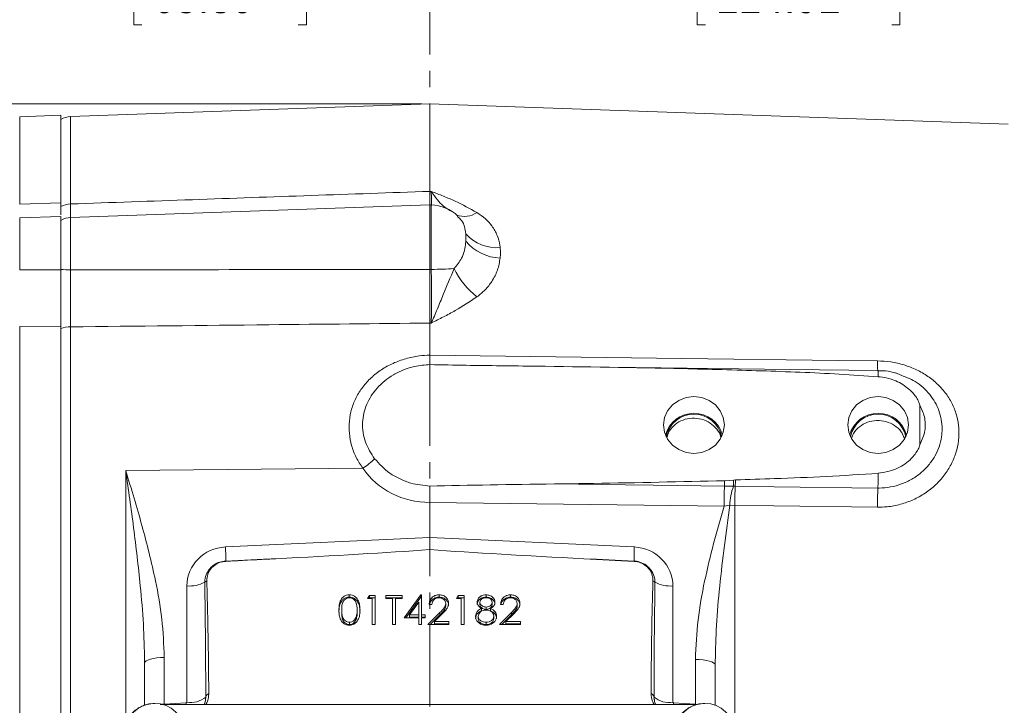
# Model space of a CAD drawing. Header units: inches. Extents: x 0.3 to 33.9, y 0.2 to 21.7.
# Tile 5 of 17: x 6.3 to 12.4, y 9.4 to 13.6. Entities that reach past the tile are written whole.
import ezdxf

# ---------------------------------------------------------------- set-up
doc = ezdxf.new("R2010")
doc.units = ezdxf.units.IN
doc.header["$MEASUREMENT"] = 0
doc.linetypes.add('CENTERX2', pattern=[0.8, 0.5, -0.1, 0.1, -0.1])
doc.layers.add('SLD-0', color=7, linetype='Continuous', lineweight=15)
doc.styles.add('SLDTEXTSTYLE0', font='TXT', dxfattribs={"width": 0.75})
doc.dimstyles.new('SLDDIMSTYLE0', dxfattribs={"dimtxt": 0.25, "dimasz": 0.13, "dimexe": 0, "dimexo": 0.0625, "dimgap": 0.0625, "dimtad": 0, "dimtih": 1, "dimtoh": 1, "dimrnd": 1e-09, "dimzin": 12, "dimdsep": 46, "dimtxsty": 'SLDTEXTSTYLE0', "dimsah": 1, "dimcen": 0.09, "dimadec": 0, "dimazin": 3, "dimtfac": 1, "dimtofl": 0, "dimtmove": 0, "dimatfit": 3, "dimfxl": 1, "dimfrac": 2, "dimtolj": 1, "dimtzin": 12, "dimarcsym": 0})

# ---------------------------------------------------------------- blocks, each defined once
blk = doc.blocks.new('_D_6')
at = {"layer": 'SLD-0'}
for p, q in [((4.8758, 11.643), (4.8758, 15.0658)), ((4.8758, 14.9408), (6.1559, 14.9408)), ((6.2956, 14.9776), (6.2448, 14.9776)), ((6.2448, 14.9776), (6.2448, 14.5807)), ((7.4385, 14.9776), (7.4893, 14.9776)), ((7.4893, 14.9776), (7.4893, 14.5807)), ((8.8583, 14.9408), (7.5781, 14.9408)), ((6.2448, 14.5807), (6.2956, 14.5807)), ((7.4893, 14.5807), (7.4385, 14.5807))]:
    blk.add_line(p, q, dxfattribs=at)
for points in [[(4.8758, 14.9408), (5.0058, 14.9208), (5.0058, 14.9608)], [(8.8583, 14.9408), (8.7283, 14.9608), (8.7283, 14.9208)]]:
    blk.add_solid(points, dxfattribs=at)
at = {"layer": 'SLD-0', "char_height": 0.25, "attachment_point": 1, "style": 'SLDTEXTSTYLE0'}
for s, insert in [('3.98', (6.4422, 15.3506, -0.8581)), ('101.16', (6.359, 14.903, -0.8581))]:
    blk.add_mtext(s, dxfattribs=dict(at, insert=insert))
blk = doc.blocks.new('_D_7')
at = {"layer": 'SLD-0'}
for p, q in [((6.2838, 12.9724), (6.2838, 14.0317)), ((6.2838, 13.9067), (6.9523, 13.9067)), ((7.0919, 13.9435), (7.0411, 13.9435)), ((7.0411, 13.9435), (7.0411, 13.5467)), ((8.0501, 13.9435), (8.1009, 13.9435)), ((8.1009, 13.9435), (8.1009, 13.5467)), ((8.8583, 13.9067), (8.1898, 13.9067)), ((7.0411, 13.5467), (7.0919, 13.5467)), ((8.1009, 13.5467), (8.0501, 13.5467))]:
    blk.add_line(p, q, dxfattribs=at)
for points in [[(6.2838, 13.9067), (6.4138, 13.8867), (6.4138, 13.9267)], [(8.8583, 13.9067), (8.7283, 13.9267), (8.7283, 13.8867)]]:
    blk.add_solid(points, dxfattribs=at)
at = {"layer": 'SLD-0', "char_height": 0.25, "attachment_point": 1, "style": 'SLDTEXTSTYLE0'}
for s, insert in [('2.57', (7.1462, 14.3166, -0.8581)), ('65.39', (7.1554, 13.8689, -0.8581))]:
    blk.add_mtext(s, dxfattribs=dict(at, insert=insert))
blk = doc.blocks.new('_D_8')
at = {"layer": 'SLD-0'}
for p, q in [((13.3825, 12.1594), (13.3825, 14.0317)), ((8.8583, 13.9067), (10.4093, 13.9067)), ((10.5489, 13.9435), (10.4981, 13.9435)), ((10.4981, 13.9435), (10.4981, 13.5467)), ((11.6918, 13.9435), (11.7426, 13.9435)), ((11.7426, 13.9435), (11.7426, 13.5467)), ((13.3825, 13.9067), (11.8315, 13.9067)), ((10.4981, 13.5467), (10.5489, 13.5467)), ((11.7426, 13.5467), (11.6918, 13.5467))]:
    blk.add_line(p, q, dxfattribs=at)
for points in [[(8.8583, 13.9067), (8.9883, 13.8867), (8.9883, 13.9267)], [(13.3825, 13.9067), (13.2525, 13.9267), (13.2525, 13.8867)]]:
    blk.add_solid(points, dxfattribs=at)
at = {"layer": 'SLD-0', "char_height": 0.25, "attachment_point": 1, "style": 'SLDTEXTSTYLE0'}
for s, insert in [('4.52', (10.6955, 14.3166, -0.8581)), ('114.91', (10.6124, 13.8689, -0.8581))]:
    blk.add_mtext(s, dxfattribs=dict(at, insert=insert))
blk = doc.blocks.new('_D_9')
at = {"layer": 'SLD-0'}
for p, q in [((15.7663, 12.7063), (15.7663, 15.0658)), ((8.8583, 14.9408), (11.6012, 14.9408)), ((11.7408, 14.9776), (11.69, 14.9776)), ((11.69, 14.9776), (11.69, 14.5807)), ((12.8837, 14.9776), (12.9345, 14.9776)), ((12.9345, 14.9776), (12.9345, 14.5807)), ((15.7663, 14.9408), (13.0234, 14.9408)), ((11.69, 14.5807), (11.7408, 14.5807)), ((12.9345, 14.5807), (12.8837, 14.5807))]:
    blk.add_line(p, q, dxfattribs=at)
for points in [[(8.8583, 14.9408), (8.9883, 14.9208), (8.9883, 14.9608)], [(15.7663, 14.9408), (15.6363, 14.9608), (15.6363, 14.9208)]]:
    blk.add_solid(points, dxfattribs=at)
at = {"layer": 'SLD-0', "char_height": 0.25, "attachment_point": 1, "style": 'SLDTEXTSTYLE0'}
for s, insert in [('6.91', (11.8875, 15.3506, -0.8581)), ('175.46', (11.8043, 14.903, -0.8581))]:
    blk.add_mtext(s, dxfattribs=dict(at, insert=insert))
blk = doc.blocks.new('_D_11')
at = {"layer": 'SLD-0'}
for p, q in [((8.8083, 13.0604), (2.4073, 13.0604)), ((2.5323, 13.0604), (2.5323, 9.6814)), ((1.9608, 9.3074), (1.9101, 9.3074)), ((1.9101, 9.3074), (1.9101, 8.9105)), ((3.1038, 9.3074), (3.1546, 9.3074)), ((3.1546, 9.3074), (3.1546, 8.9105)), ((1.9101, 8.9105), (1.9608, 8.9105)), ((3.1546, 8.9105), (3.1038, 8.9105)), ((2.5323, 5.4808), (2.5323, 8.8597)), ((5.3112, 5.4808), (2.4073, 5.4808))]:
    blk.add_line(p, q, dxfattribs=at)
for points in [[(2.5323, 13.0604), (2.5123, 12.9304), (2.5523, 12.9304)], [(2.5323, 5.4808), (2.5523, 5.6108), (2.5123, 5.6108)]]:
    blk.add_solid(points, dxfattribs=at)
at = {"layer": 'SLD-0', "char_height": 0.25, "attachment_point": 1, "style": 'SLDTEXTSTYLE0'}
for s, insert in [('7.58', (2.1075, 9.6804, -0.8581)), ('192.52', (2.0243, 9.2328, -0.8581))]:
    blk.add_mtext(s, dxfattribs=dict(at, insert=insert))

msp = doc.modelspace()

# ---------------------------------------------------------------- linework, layer by layer
at = {"color": 7, "linetype": 'Continuous', "lineweight": 15}
for p, q in [((8.8583, 13.0604), (6.6541, 12.9834)), ((12.4069, 12.9364), (8.8583, 13.0604)), ((8.8583, 12.5244), (8.8583, 13.0604)), ((6.5938, 12.9912), (6.3417, 12.9824)), ((6.5938, 12.4537), (6.5938, 12.9912)), ((8.867, 12.5241), (8.8583, 12.5244)), ((6.3417, 12.4448), (6.5938, 12.4537)), ((6.5938, 12.4316), (6.5938, 12.4537)), ((8.8583, 12.4414), (6.6541, 12.3644)), ((8.867, 12.4411), (8.8583, 12.4414)), ((8.8583, 12.4414), (8.8583, 12.0459)), ((6.5938, 12.3706), (6.3417, 12.3618)), ((6.5938, 12.0438), (6.5938, 12.3706)), ((6.3417, 12.0437), (6.5938, 12.0438)), ((8.867, 12.0459), (8.8583, 12.0459)), ((6.3417, 11.6945), (6.5938, 11.6972)), ((6.3417, 8.2662), (6.3417, 11.6945)), ((6.5938, 8.2635), (6.5938, 11.6972)), ((6.6541, 8.2675), (6.6541, 11.6932)), ((8.8583, 11.5199), (8.8583, 11.7165)), ((8.8583, 11.7165), (8.867, 11.7164)), ((8.8583, 11.5199), (8.8583, 11.5199)), ((11.6154, 11.424), (11.607, 11.4252)), ((11.8651, 11.2081), (11.8651, 10.9745)), ((6.9925, 10.8114), (8.4466, 10.8254)), ((10.6671, 10.7496), (10.7203, 10.7534)), ((10.7203, 10.7534), (10.7333, 10.7543)), ((10.6658, 10.7165), (10.7209, 10.7153)), ((8.8583, 10.4009), (8.8583, 10.616)), ((8.8583, 10.616), (10.6631, 10.5933)), ((8.8583, 10.616), (8.8583, 10.616)), ((10.6631, 10.5933), (10.6983, 10.599)), ((10.6983, 10.599), (10.7289, 10.598)), ((8.8583, 10.4009), (7.6039, 10.3428)), ((10.1126, 10.3428), (8.8583, 10.4009)), ((8.8583, 10.4009), (8.8583, 10.3269)), ((9.8027, 10.2708), (10.1112, 10.2547)), ((7.3675, 10.1036), (7.3675, 9.3907)), ((10.3491, 9.3907), (10.3491, 10.1036)), ((8.364, 10.0351), (8.364, 10.0495)), ((8.4758, 10.0267), (8.487, 10.0449)), ((8.4846, 10.0267), (8.487, 10.0306)), ((8.487, 10.0449), (8.5221, 10.0449)), ((8.487, 10.0306), (8.487, 10.0449)), ((8.487, 10.0306), (8.5221, 10.0306)), ((8.5221, 10.0449), (8.5221, 9.8675)), ((8.5879, 10.0449), (8.6878, 10.0449)), ((8.5879, 10.0267), (8.5879, 10.0449)), ((8.5879, 10.0306), (8.6878, 10.0306)), ((8.6878, 10.0449), (8.6878, 10.0267)), ((8.6999, 9.9085), (8.8037, 10.0495)), ((8.7105, 9.9085), (8.8037, 10.0351)), ((8.8037, 10.0495), (8.8071, 10.0495)), ((8.8037, 10.0351), (8.8037, 10.0495)), ((8.8037, 10.0351), (8.8071, 10.0351)), ((8.8071, 10.0495), (8.8071, 9.9267)), ((8.9154, 10.0351), (8.9154, 10.0495)), ((9.0215, 10.0267), (9.0326, 10.0449)), ((9.0303, 10.0267), (9.0326, 10.0306)), ((9.0326, 10.0449), (9.0678, 10.0449)), ((9.0326, 10.0306), (9.0326, 10.0449)), ((9.0326, 10.0306), (9.0678, 10.0306)), ((9.0678, 10.0449), (9.0678, 9.8675)), ((9.2038, 10.0351), (9.2038, 10.0495)), ((9.3538, 10.0351), (9.3538, 10.0495)), ((8.5051, 10.0267), (8.4758, 10.0267)), ((8.5051, 9.8675), (8.5051, 10.0267)), ((8.6293, 10.0267), (8.5879, 10.0267)), ((8.6293, 9.8675), (8.6293, 10.0267)), ((8.6464, 10.0267), (8.6464, 9.8675)), ((8.6878, 10.0267), (8.6464, 10.0267)), ((8.7901, 10.0037), (8.7334, 9.9267)), ((8.7901, 9.9267), (8.7901, 10.0037)), ((8.8705, 9.9903), (8.8534, 9.9903)), ((8.9557, 9.981), (8.9557, 9.9953)), ((9.0507, 10.0267), (9.0215, 10.0267)), ((9.0507, 9.8675), (9.0507, 10.0267)), ((9.1652, 9.9894), (9.1652, 10.0037)), ((9.2036, 9.9601), (9.2036, 9.9744)), ((9.2407, 9.9897), (9.2407, 10.0041)), ((9.3089, 9.9903), (9.2919, 9.9903)), ((9.3942, 9.981), (9.3942, 9.9953)), ((8.3175, 9.9419), (8.3175, 9.9562)), ((8.4053, 9.8973), (8.4053, 9.9116)), ((8.4125, 9.9419), (8.4125, 9.9562)), ((8.7901, 9.9085), (8.6999, 9.9085)), ((8.7334, 9.9123), (8.7334, 9.9267)), ((8.7334, 9.9267), (8.7901, 9.9267)), ((8.7334, 9.9123), (8.7901, 9.9123)), ((8.7901, 9.9123), (8.7901, 9.9267)), ((8.7901, 9.8675), (8.7901, 9.9085)), ((8.8071, 9.9267), (8.829, 9.9267)), ((8.8071, 9.9123), (8.8071, 9.9267)), ((8.8071, 9.9123), (8.829, 9.9123)), ((8.8071, 9.9085), (8.8071, 9.8675)), ((8.829, 9.9085), (8.8071, 9.9085)), ((8.829, 9.9267), (8.829, 9.9085)), ((8.8461, 9.8675), (8.9198, 9.941)), ((8.8605, 9.8675), (8.9198, 9.9266)), ((8.9343, 9.9331), (8.8868, 9.8857)), ((8.9198, 9.9266), (8.9198, 9.941)), ((9.1555, 9.9029), (9.1555, 9.9172)), ((9.1759, 9.952), (9.1759, 9.9664)), ((9.2308, 9.952), (9.2308, 9.9664)), ((9.2505, 9.9046), (9.2505, 9.9189)), ((9.2846, 9.8675), (9.3582, 9.941)), ((9.2989, 9.8675), (9.3582, 9.9266)), ((9.3728, 9.9331), (9.3252, 9.8857)), ((9.3582, 9.9266), (9.3582, 9.941)), ((8.3646, 9.8669), (8.3646, 9.8812)), ((8.5221, 9.8675), (8.5051, 9.8675)), ((8.6464, 9.8675), (8.6293, 9.8675)), ((8.8071, 9.8675), (8.7901, 9.8675)), ((8.9752, 9.8675), (8.8461, 9.8675)), ((8.8868, 9.8857), (8.9752, 9.8857)), ((8.8868, 9.8714), (8.8868, 9.8857)), ((8.8868, 9.8714), (8.9752, 9.8714)), ((8.9752, 9.8857), (8.9752, 9.8675)), ((9.0678, 9.8675), (9.0507, 9.8675)), ((9.2029, 9.8669), (9.2029, 9.8812)), ((9.4137, 9.8675), (9.2846, 9.8675)), ((9.3252, 9.8857), (9.4137, 9.8857)), ((9.3252, 9.8714), (9.3252, 9.8857)), ((9.3252, 9.8714), (9.4137, 9.8714)), ((9.4137, 9.8857), (9.4137, 9.8675)), ((7.1079, 9.6434), (7.1083, 9.6308)), ((7.1083, 9.6308), (7.1083, 9.3723)), ((7.2289, 9.3796), (7.2289, 9.6652)), ((10.4876, 9.6531), (10.4876, 9.3796)), ((10.6083, 9.6186), (10.6091, 9.6436)), ((10.6083, 9.3701), (10.6083, 9.6186)), ((10.4972, 9.3764), (7.2096, 9.3764)), ((7.3626, 9.3858), (7.2289, 9.3796)), ((7.3675, 9.3907), (7.3626, 9.3858)), ((7.4832, 9.4222), (7.4815, 9.4076)), ((10.2356, 9.4076), (10.2365, 9.4009)), ((10.3539, 9.3858), (10.3491, 9.3907)), ((10.4876, 9.3796), (10.3539, 9.3858))]:
    msp.add_line(p, q, dxfattribs=at)
at = {"color": 8, "linetype": 'Continuous', "lineweight": 15}
for p, q in [((6.3417, 12.4448), (6.3417, 12.9824)), ((6.6541, 12.447), (6.6541, 12.9834)), ((8.867, 12.4411), (8.867, 12.0459)), ((6.3417, 12.0437), (6.3417, 12.3618)), ((6.6541, 12.0434), (6.6541, 12.3644)), ((6.9925, 10.8114), (6.9925, 9.3195)), ((10.7289, 9.3144), (10.7289, 10.598)), ((7.2289, 9.3796), (7.229, 9.3764)), ((7.3626, 9.3858), (7.363, 9.3764)), ((10.3539, 9.3858), (10.3536, 9.3764)), ((10.4876, 9.3796), (10.4875, 9.3764))]:
    msp.add_line(p, q, dxfattribs=at)
at = {"color": 7, "linetype": 'Continuous', "lineweight": 15, "flags": 128}
for points in [[(11.6041, 11.4846), (11.3642, 11.4876), (10.4048, 11.5), (8.8583, 11.5199)], [(11.6072, 11.4253), (11.0701, 11.4321), (9.8022, 11.4482)], [(10.4783, 10.917), (10.5266, 10.9229), (10.5716, 10.9403), (10.6103, 10.968), (10.64, 11.0041), (10.6586, 11.0462), (10.665, 11.0913), (10.6586, 11.1364), (10.64, 11.1785), (10.6103, 11.2146), (10.5716, 11.2423), (10.5266, 11.2597), (10.4783, 11.2656), (10.4299, 11.2597), (10.3849, 11.2423), (10.3462, 11.2146), (10.3166, 11.1785), (10.2979, 11.1364), (10.2916, 11.0913), (10.2979, 11.0462), (10.3166, 11.0041), (10.3462, 10.968), (10.3849, 10.9403), (10.4299, 10.9229), (10.4783, 10.917)], [(11.6083, 10.917), (11.6566, 10.9229), (11.7016, 10.9403), (11.7403, 10.968), (11.77, 11.0041), (11.7886, 11.0462), (11.795, 11.0913), (11.7886, 11.1364), (11.77, 11.1785), (11.7403, 11.2146), (11.7016, 11.2423), (11.6566, 11.2597), (11.6083, 11.2656), (11.5599, 11.2597), (11.5149, 11.2423), (11.4762, 11.2146), (11.4466, 11.1785), (11.4279, 11.1364), (11.4216, 11.0913), (11.4279, 11.0462), (11.4466, 11.0041), (11.4762, 10.968), (11.5149, 10.9403), (11.5599, 10.9229), (11.6083, 10.917)], [(9.6225, 10.7295), (10.0576, 10.7241), (10.2305, 10.7219), (10.6658, 10.7165)], [(10.7318, 10.7155), (10.9716, 10.7125), (11.607, 10.7046)], [(10.7289, 10.598), (10.9688, 10.595), (11.6041, 10.5871)], [(7.2289, 9.6652), (7.2052, 9.6643), (7.1824, 9.6622), (7.1616, 9.659), (7.1434, 9.6547), (7.1284, 9.6495), (7.1174, 9.6437), (7.1106, 9.6373), (7.1083, 9.6308)], [(10.4876, 9.6531), (10.5114, 9.6522), (10.5341, 9.6501), (10.555, 9.6469), (10.5732, 9.6426), (10.5881, 9.6374), (10.5992, 9.6315), (10.606, 9.6252), (10.6083, 9.6186)]]:
    msp.add_lwpolyline(points, dxfattribs=at)
at = {"color": 7, "linetype": 'Continuous', "lineweight": 15}
for centre, radius, start, end in [((6.6583, 12.8635), 0.12, 92, 122.51361), ((6.6574, 12.308), 0.139, 91.37839, 117.24891), ((8.8583, 12.1912), 0.25, 46.69034, 88), ((6.6583, 12.2445), 0.12, 92, 122.51361), ((9.2701, 12.4373), 0.2586, 222.11947, 274.33969), ((9.2998, 12.4045), 0.2895, 220.09861, 268.00418), ((6.6557, 12.8303), 0.787, 265.48462, 269.88045), ((8.8656, 14.1881), 2.1423, 270.03857, 273.78558), ((9.4671, 12.2784), 0.5134, 206.34605, 231.43211), ((6.6565, 11.5039), 0.1893, 90.73819, 109.35682), ((10.4783, 10.9821), 0.181, 15.2306, 164.7694), ((10.4783, 10.9835), 0.1737, 11.84449, 168.15551), ((11.6083, 10.9821), 0.181, 15.23061, 164.76939), ((11.6083, 10.9835), 0.1737, 11.84452, 168.15548), ((8.2265, 11.1702), 0.4092, 302.55088, 315.66415), ((9.8443, 10.7204), 0.8766, 359.66255, 2.15308), ((9.0243, 10.8009), 1.7096, 357.13688, 358.43652), ((9.1104, 10.8206), 2.4992, 357.33879, 359.41525), ((13.5944, 10.59), 2.9313, 177.52697, 179.93567), ((8.925, 10.8), 1.7428, 357.25501, 358.34587), ((11.0593, 10.5892), 0.3611, 159.55921, 178.43876), ((13.4944, 10.5894), 2.7655, 177.38672, 179.82343), ((14.3634, 10.5785), 2.7593, 177.38061, 179.82168), ((6.5515, 10.2805), 1.0543, 358.69535, 3.39106), ((11.165, 10.2805), 1.0542, 176.60866, 181.30493), ((7.6217, 10.2541), 0.0163, 171.57427, 177.89978), ((10.0949, 10.2541), 0.0164, 2.10845, 8.4175), ((7.3814, 10.3133), 0.2102, 266.1926, 297.08373), ((7.5163, 10.0891), 0.054, 119.60351, 136.62282), ((10.2002, 10.0891), 0.054, 43.37776, 60.39591), ((10.3351, 10.3133), 0.2102, 242.91629, 273.80738), ((7.5142, 9.4138), 0.0321, 113.25019, 164.74673), ((10.2024, 9.4138), 0.0321, 15.25346, 66.74962), ((7.1703, 9.1983), 0.1852, 2.90339, 177.09661), ((7.3916, 9.53), 0.1414, 260.18419, 310.35339), ((10.325, 9.53), 0.1414, 229.64658, 279.81585), ((10.5453, 9.1983), 0.1852, 2.90342, 177.09658)]:
    msp.add_arc(centre, radius, start, end, dxfattribs=at)
at = {"color": 8, "linetype": 'Continuous', "lineweight": 15}
for centre, radius, start, end in [((9.0706, 12.5044), 0.134, 249.31856, 304.76067), ((11.9275, 11.4692), 0.3238, 177.28459, 187.84466), ((11.4421, 11.396), 0.1676, 357.08879, 10.07211)]:
    msp.add_arc(centre, radius, start, end, dxfattribs=at)
at = {"color": 7, "linetype": 'Continuous', "lineweight": 15}
for centre, major_axis, ratio, start_param, end_param in [((8.8625, 11.0985), (0.4929, 0.0872), 0.962793, 3.561487, 4.53521), ((10.8139, 10.6245), (3.4254, 0), 0.032706, 1.926023, 2.17838), ((7.6125, 10.1067), (0.2415, 0.0428), 0.962793, 1.4369, 2.97279), ((10.1041, 10.1067), (0.2415, -0.0428), 0.962793, 0.168803, 1.704693), ((-25.3686, 8.8508), (75.3191, 3.441), 0.001485, 5.165463, 5.170022), ((6.5213, 10.326), (3.1511, 0.1027), 0.035536, 5.168987, 5.546744), ((11.1953, 10.326), (3.1511, -0.1027), 0.035536, 3.878034, 4.255791), ((43.0852, 8.8508), (75.3191, -3.441), 0.001485, 4.254756, 4.259315), ((7.3633, 9.2139), (0.0043, 2.6055), 0.046027, 4.792529, 5.070198), ((10.3533, 9.2139), (-0.0043, 2.6055), 0.046027, 1.212987, 1.490656)]:
    msp.add_ellipse(centre, major_axis=major_axis, ratio=ratio, start_param=start_param, end_param=end_param, dxfattribs=at)
at = {"color": 8, "linetype": 'Continuous', "lineweight": 15}
msp.add_ellipse((7.2333, 9.3249), major_axis=(0.1249, 0.0102), ratio=0.438104, start_param=1.569865, end_param=1.771679, dxfattribs=at)
at = {"color": 7, "linetype": 'Continuous', "lineweight": 15}
for points, knots in [([(8.8583, 12.5244), (8.3725, 12.5074), (7.6378, 12.4817), (6.903, 12.4558), (6.6541, 12.447)], [0, 0, 0, 0, 0.661168, 1, 1, 1, 1]), ([(8.8583, 12.5244), (8.8583, 12.5096), (8.8583, 12.4794), (8.8583, 12.4504), (8.8583, 12.4428), (8.8583, 12.4391)], [0, 0, 0, 0, 0.329952, 0.67005, 1, 1, 1, 1]), ([(9.147, 12.3943), (9.1036, 12.4184), (9.0381, 12.4547), (8.9418, 12.4949), (8.8923, 12.5144), (8.8673, 12.524), (8.867, 12.5241)], [0, 0, 0, 0, 0.493398, 0.745029, 0.997453, 1, 1, 1, 1]), ([(6.5938, 12.3803), (6.5938, 12.3877), (6.5938, 12.4044), (6.5938, 12.4361), (6.5938, 12.4537)], [0, 0, 0, 0, 0.445765, 1, 1, 1, 1]), ([(9.2897, 12.1795), (9.2892, 12.184), (9.286, 12.2095), (9.2734, 12.2554), (9.2427, 12.31), (9.2006, 12.3573), (9.165, 12.3819), (9.147, 12.3943)], [0, 0, 0, 0, 0.054789, 0.306863, 0.566571, 0.779999, 1, 1, 1, 1]), ([(9.0784, 12.2181), (9.0781, 12.2147), (9.0753, 12.1813), (9.0637, 12.1198), (9.0239, 12.0712), (9.007, 12.0506)], [0, 0, 0, 0, 0.061699, 0.60057, 1, 1, 1, 1]), ([(9.2897, 12.1152), (9.2906, 12.126), (9.2923, 12.1477), (9.2906, 12.1689), (9.2897, 12.1795)], [0, 0, 0, 0, 0.5, 1, 1, 1, 1]), ([(9.147, 11.877), (9.1645, 11.8912), (9.2001, 11.9201), (9.2434, 11.9758), (9.277, 12.0418), (9.2854, 12.0904), (9.2897, 12.1152)], [0, 0, 0, 0, 0.21336, 0.43352, 0.711269, 1, 1, 1, 1]), ([(6.5938, 11.6972), (6.5938, 11.7249), (6.5938, 11.7763), (6.5938, 11.8608), (6.5938, 11.9492), (6.5938, 12.0107), (6.5938, 12.0438)], [0, 0, 0, 0, 0.266835, 0.494114, 0.727989, 1, 1, 1, 1]), ([(6.6541, 11.6932), (6.654, 11.7189), (6.6538, 11.7712), (6.6538, 11.8588), (6.6538, 11.9508), (6.654, 12.0121), (6.6541, 12.0434)], [0, 0, 0, 0, 0.245724, 0.500002, 0.745724, 1, 1, 1, 1]), ([(8.8583, 12.0459), (8.4691, 12.0452), (7.7344, 12.0439), (6.9997, 12.0435), (6.6541, 12.0434)], [0, 0, 0, 0, 0.529676, 1, 1, 1, 1]), ([(8.8583, 12.0459), (8.8583, 12.0174), (8.8583, 11.9595), (8.8583, 11.8741), (8.8583, 11.7911), (8.8583, 11.7416), (8.8583, 11.7165)], [0, 0, 0, 0, 0.246215, 0.500001, 0.746214, 1, 1, 1, 1]), ([(9.007, 12.0506), (8.9845, 11.9969), (8.9491, 11.9126), (8.9037, 11.8011), (8.8795, 11.7443), (8.8671, 11.7167), (8.867, 11.7164)], [0, 0, 0, 0, 0.458943, 0.721865, 0.99767, 1, 1, 1, 1]), ([(8.867, 12.0459), (8.8672, 12.0182), (8.8675, 11.962), (8.8676, 11.8773), (8.8675, 11.7932), (8.8672, 11.7423), (8.867, 11.7164)], [0, 0, 0, 0, 0.239385, 0.485722, 0.738731, 1, 1, 1, 1]), ([(8.867, 11.7164), (8.8673, 11.7166), (8.8923, 11.7291), (8.9418, 11.7541), (9.0381, 11.8046), (9.1036, 11.8482), (9.147, 11.877)], [0, 0, 0, 0, 0.002547, 0.254971, 0.506602, 1, 1, 1, 1]), ([(6.6541, 11.6932), (7.0601, 11.6975), (7.7948, 11.7052), (8.5295, 11.713), (8.8583, 11.7165)], [0, 0, 0, 0, 0.55255, 1, 1, 1, 1]), ([(8.8583, 11.5199), (8.8361, 11.5187), (8.786, 11.5161), (8.7094, 11.4996), (8.6313, 11.4714), (8.5597, 11.4318), (8.4968, 11.3828), (8.4444, 11.3249), (8.4037, 11.2603), (8.3761, 11.1898), (8.3618, 11.1158), (8.362, 11.0399), (8.3762, 10.9645), (8.4036, 10.8914), (8.4323, 10.8474), (8.4466, 10.8254)], [0, 0, 0, 0, 0.063203, 0.143144, 0.223081, 0.302355, 0.381619, 0.459397, 0.53716, 0.614037, 0.690903, 0.767944, 0.844988, 0.922487, 1, 1, 1, 1]), ([(8.8583, 11.5199), (8.8583, 11.5089), (8.8584, 11.4869), (8.8584, 11.4683), (8.8584, 11.4634), (8.8584, 11.4615)], [0, 0, 0, 0, 0.381475, 0.762946, 1, 1, 1, 1]), ([(11.6041, 10.5871), (11.6238, 10.5875), (11.6715, 10.5884), (11.746, 10.6028), (11.8249, 10.6306), (11.8975, 10.671), (11.9617, 10.7217), (12.0156, 10.7817), (12.058, 10.8484), (12.0874, 10.9203), (12.1036, 10.9953), (12.1054, 11.0711), (12.0933, 11.146), (12.0669, 11.2172), (12.0276, 11.2831), (11.9763, 11.3414), (11.915, 11.3914), (11.845, 11.4314), (11.7685, 11.461), (11.6874, 11.4801), (11.6319, 11.4831), (11.6041, 11.4846)], [0, 0, 0, 0, 0.038378, 0.09291, 0.14744, 0.201566, 0.255685, 0.308751, 0.361806, 0.414177, 0.466541, 0.51909, 0.571642, 0.624715, 0.677797, 0.731116, 0.784444, 0.838115, 0.891792, 0.945895, 1, 1, 1, 1]), ([(8.5191, 10.8843), (8.4979, 10.9169), (8.4652, 10.9671), (8.447, 11.0447), (8.4426, 11.1239), (8.4654, 11.2207), (8.5315, 11.3231), (8.615, 11.3913), (8.6965, 11.4306), (8.7717, 11.4546), (8.8269, 11.459), (8.8584, 11.4615)], [0, 0, 0, 0, 0.1399507, 0.215666, 0.2913662, 0.4326334, 0.5748748, 0.7273899, 0.8092192, 0.8910564, 1, 1, 1, 1]), ([(8.8584, 11.4615), (8.9326, 11.4601), (9.1493, 11.4561), (9.366, 11.4535), (9.5085, 11.4518)], [0, 0, 0, 0, 0.342434, 1, 1, 1, 1]), ([(11.6095, 11.3875), (11.5297, 11.393), (11.2903, 11.4094), (10.8905, 11.424), (10.27, 11.4416), (9.8092, 11.4477), (9.5085, 11.4518)], [0, 0, 0, 0, 0.114166, 0.342488, 0.570881, 1, 1, 1, 1]), ([(11.7378, 11.4024), (11.7261, 11.4064), (11.6933, 11.4176), (11.6489, 11.4247), (11.6169, 11.4242), (11.6072, 11.424)], [0, 0, 0, 0, 0.27969, 0.781222, 1, 1, 1, 1]), ([(11.8651, 11.2081), (11.8634, 11.2153), (11.8565, 11.244), (11.8193, 11.2945), (11.7522, 11.3491), (11.6751, 11.3794), (11.6261, 11.3855), (11.6095, 11.3875)], [0, 0, 0, 0, 0.070467, 0.277117, 0.563291, 0.852377, 1, 1, 1, 1]), ([(11.7205, 11.4082), (11.719, 11.409), (11.7161, 11.4105), (11.7128, 11.4108), (11.7113, 11.4109)], [0, 0, 0, 0, 0.526234, 1, 1, 1, 1]), ([(11.8651, 11.2081), (11.8716, 11.1957), (11.8909, 11.159), (11.8998, 11.1062), (11.8952, 11.0387), (11.8777, 11.0013), (11.8651, 10.9745)], [0, 0, 0, 0, 0.1693715, 0.5001378, 0.6420923, 1, 1, 1, 1]), ([(10.6436, 11.0156), (10.6436, 11.016), (10.6414, 11.0343), (10.6195, 11.0667), (10.5796, 11.1056), (10.526, 11.1293), (10.4677, 11.1358), (10.4103, 11.1243), (10.3612, 11.096), (10.3257, 11.0575), (10.3166, 11.0265), (10.3126, 11.013)], [0, 0, 0, 0, 0.003081, 0.13109, 0.259145, 0.387161, 0.515039, 0.64293, 0.771116, 0.899571, 1, 1, 1, 1]), ([(11.7696, 11.0097), (11.7637, 11.0236), (11.7506, 11.0543), (11.7101, 11.0904), (11.6577, 11.1147), (11.5992, 11.1216), (11.5418, 11.1107), (11.4924, 11.0828), (11.4579, 11.0465), (11.4489, 11.018), (11.4454, 11.0068)], [0, 0, 0, 0, 0.110539, 0.244207, 0.37784, 0.511323, 0.644808, 0.778602, 0.912691, 1, 1, 1, 1]), ([(11.6095, 10.7951), (11.6457, 10.8013), (11.7177, 10.8137), (11.8008, 10.8682), (11.8444, 10.9223), (11.8621, 10.9568), (11.8644, 10.9705), (11.8651, 10.9745)], [0, 0, 0, 0, 0.322606, 0.642638, 0.869131, 0.960935, 1, 1, 1, 1]), ([(8.8584, 10.7165), (8.819, 10.7204), (8.7555, 10.7266), (8.6737, 10.7588), (8.5935, 10.8039), (8.5482, 10.8529), (8.5191, 10.8843)], [0, 0, 0, 0, 0.297419, 0.479519, 0.666966, 1, 1, 1, 1]), ([(7.2289, 9.6652), (7.2255, 9.7438), (7.2187, 9.9019), (7.1701, 10.1723), (7.0942, 10.4751), (7.0267, 10.6986), (6.9927, 10.8107), (6.9925, 10.8114)], [0, 0, 0, 0, 0.2009478, 0.404035, 0.7007614, 0.9982532, 1, 1, 1, 1]), ([(10.7333, 10.7543), (10.8132, 10.7568), (10.9993, 10.7627), (11.2916, 10.774), (11.5035, 10.7881), (11.6095, 10.7951)], [0, 0, 0, 0, 0.273533, 0.636702, 1, 1, 1, 1]), ([(8.8584, 10.7165), (8.8584, 10.7096), (8.8584, 10.6911), (8.8584, 10.6559), (8.8583, 10.6293), (8.8583, 10.616)], [0, 0, 0, 0, 0.230653, 0.615325, 1, 1, 1, 1]), ([(9.6225, 10.7295), (9.7025, 10.7306), (10.0508, 10.735), (10.3989, 10.7433), (10.6671, 10.7496)], [0, 0, 0, 0, 0.2297206, 1, 1, 1, 1]), ([(10.7209, 10.7153), (10.7225, 10.7154), (10.7261, 10.7155), (10.7298, 10.7155), (10.7318, 10.7155)], [0, 0, 0, 0, 0.448953, 1, 1, 1, 1]), ([(10.6631, 10.5933), (10.6411, 10.5172), (10.5971, 10.3649), (10.5419, 10.1326), (10.4983, 9.8955), (10.4912, 9.7341), (10.4876, 9.6531)], [0, 0, 0, 0, 0.247523, 0.495355, 0.746644, 1, 1, 1, 1]), ([(7.6053, 10.2547), (7.6103, 10.2549), (7.6353, 10.2563), (7.7381, 10.2618), (7.836, 10.2668), (7.9139, 10.2708)], [0, 0, 0, 0, 0.048249, 0.242972, 1, 1, 1, 1]), ([(7.6055, 10.2565), (7.5935, 10.255), (7.5678, 10.2518), (7.5373, 10.2362), (7.5094, 10.213), (7.4876, 10.1825), (7.4778, 10.1497), (7.4772, 10.1308), (7.4771, 10.1262)], [0, 0, 0, 0, 0.175563, 0.377503, 0.49269, 0.711013, 0.929956, 1, 1, 1, 1]), ([(7.4897, 10.136), (7.4906, 10.1491), (7.4926, 10.1752), (7.5129, 10.2105), (7.5435, 10.2375), (7.5765, 10.2516), (7.5978, 10.2539), (7.6053, 10.2547)], [0, 0, 0, 0, 0.220211, 0.44058, 0.660996, 0.880133, 1, 1, 1, 1]), ([(10.2395, 10.1262), (10.2389, 10.135), (10.2375, 10.1579), (10.2243, 10.1897), (10.2002, 10.2205), (10.1679, 10.2438), (10.1353, 10.2546), (10.1159, 10.2561), (10.1111, 10.2565)], [0, 0, 0, 0, 0.133793, 0.349994, 0.507744, 0.714733, 0.929626, 1, 1, 1, 1]), ([(10.1112, 10.2547), (10.1248, 10.2527), (10.1519, 10.2487), (10.1872, 10.2271), (10.2133, 10.1967), (10.2259, 10.1644), (10.2266, 10.1437), (10.2269, 10.136)], [0, 0, 0, 0, 0.215697, 0.431707, 0.649626, 0.869325, 1, 1, 1, 1]), ([(7.5015, 9.4433), (7.5014, 9.4541), (7.5011, 9.5362), (7.4991, 9.7672), (7.4935, 9.9872), (7.4897, 10.136)], [0, 0, 0, 0, 0.046774, 0.355545, 1, 1, 1, 1]), ([(10.2269, 10.136), (10.225, 10.0689), (10.2184, 9.8381), (10.2164, 9.6071), (10.2151, 9.4433)], [0, 0, 0, 0, 0.290691, 1, 1, 1, 1]), ([(8.3005, 9.9562), (8.3007, 9.9665), (8.3012, 9.9872), (8.308, 10.0128), (8.3198, 10.0305), (8.3322, 10.0411), (8.3473, 10.0482), (8.3584, 10.049), (8.364, 10.0495)], [0, 0, 0, 0, 0.2505258, 0.5001638, 0.625273, 0.7501985, 0.8751107, 1, 1, 1, 1]), ([(8.3005, 9.9418), (8.3007, 9.9522), (8.3012, 9.9728), (8.308, 9.9984), (8.3198, 10.0161), (8.3322, 10.0267), (8.3473, 10.0339), (8.3584, 10.0347), (8.364, 10.0351)], [0, 0, 0, 0, 0.250526, 0.500164, 0.625273, 0.750198, 0.875111, 1, 1, 1, 1]), ([(8.3646, 10.0313), (8.3602, 10.0309), (8.3515, 10.0301), (8.3399, 10.0238), (8.3307, 10.0151), (8.3181, 9.9935), (8.3178, 9.9728), (8.3175, 9.9562)], [0, 0, 0, 0, 0.125139, 0.250418, 0.375518, 0.500847, 1, 1, 1, 1]), ([(8.364, 10.0495), (8.3696, 10.0491), (8.3808, 10.0482), (8.4012, 10.0389), (8.4194, 10.0179), (8.4286, 9.9874), (8.4292, 9.9666), (8.4296, 9.9562)], [0, 0, 0, 0, 0.125169, 0.250336, 0.498865, 0.749016, 1, 1, 1, 1]), ([(8.364, 10.0351), (8.3696, 10.0347), (8.3808, 10.0339), (8.4012, 10.0246), (8.4194, 10.0036), (8.4286, 9.9731), (8.4292, 9.9523), (8.4296, 9.9418)], [0, 0, 0, 0, 0.125169, 0.250336, 0.498865, 0.749017, 1, 1, 1, 1]), ([(8.4125, 9.9562), (8.4118, 9.9727), (8.4108, 9.9974), (8.393, 10.0218), (8.3776, 10.03), (8.3689, 10.0309), (8.3646, 10.0313)], [0, 0, 0, 0, 0.500071, 0.749021, 0.874598, 1, 1, 1, 1]), ([(8.8534, 9.9903), (8.8545, 9.999), (8.8567, 10.0162), (8.8729, 10.0359), (8.8936, 10.0477), (8.9081, 10.0489), (8.9154, 10.0495)], [0, 0, 0, 0, 0.280029, 0.559515, 0.779668, 1, 1, 1, 1]), ([(8.8567, 9.9903), (8.8573, 9.994), (8.8593, 10.0062), (8.8731, 10.0215), (8.8935, 10.0334), (8.9081, 10.0346), (8.9154, 10.0351)], [0, 0, 0, 0, 0.142936, 0.47564, 0.737713, 1, 1, 1, 1]), ([(8.9145, 10.0313), (8.908, 10.0307), (8.895, 10.0294), (8.8804, 10.0184), (8.8725, 10.0045), (8.8711, 9.9951), (8.8705, 9.9903)], [0, 0, 0, 0, 0.279699, 0.558846, 0.779177, 1, 1, 1, 1]), ([(8.9557, 9.9953), (8.9549, 10.0008), (8.9533, 10.0118), (8.9417, 10.0234), (8.9284, 10.0303), (8.9191, 10.0309), (8.9145, 10.0313)], [0, 0, 0, 0, 0.279125, 0.558978, 0.77935, 1, 1, 1, 1]), ([(8.9154, 10.0495), (8.9238, 10.0487), (8.9408, 10.0473), (8.9596, 10.0328), (8.971, 10.0153), (8.9722, 10.0029), (8.9728, 9.9967)], [0, 0, 0, 0, 0.27989, 0.559224, 0.779583, 1, 1, 1, 1]), ([(8.9154, 10.0351), (8.9238, 10.0344), (8.9408, 10.0329), (8.9596, 10.0185), (8.971, 10.001), (8.9722, 9.9886), (8.9728, 9.9824)], [0, 0, 0, 0, 0.27989, 0.559223, 0.779582, 1, 1, 1, 1]), ([(9.1481, 10.004), (9.1495, 10.0111), (9.1522, 10.0253), (9.1679, 10.04), (9.1858, 10.0481), (9.1978, 10.049), (9.2038, 10.0495)], [0, 0, 0, 0, 0.278806, 0.558457, 0.77916, 1, 1, 1, 1]), ([(9.1481, 9.9896), (9.1495, 9.9967), (9.1522, 10.0109), (9.1679, 10.0257), (9.1858, 10.0338), (9.1978, 10.0347), (9.2038, 10.0351)], [0, 0, 0, 0, 0.278806, 0.558457, 0.77916, 1, 1, 1, 1]), ([(9.2029, 10.0313), (9.1979, 10.031), (9.1879, 10.0303), (9.1757, 10.0238), (9.1668, 10.0147), (9.1657, 10.0074), (9.1652, 10.0037)], [0, 0, 0, 0, 0.280651, 0.560566, 0.780622, 1, 1, 1, 1]), ([(9.2407, 10.0041), (9.2397, 10.0086), (9.2377, 10.0178), (9.2237, 10.0295), (9.2108, 10.0306), (9.2029, 10.0313)], [0, 0, 0, 0, 0.27897, 0.559918, 1, 1, 1, 1]), ([(9.2038, 10.0495), (9.2114, 10.0487), (9.2265, 10.0471), (9.2443, 10.0354), (9.2556, 10.0201), (9.257, 10.009), (9.2578, 10.0035)], [0, 0, 0, 0, 0.279929, 0.559623, 0.779945, 1, 1, 1, 1]), ([(9.2038, 10.0351), (9.2114, 10.0344), (9.2265, 10.0328), (9.2443, 10.0211), (9.2556, 10.0058), (9.257, 9.9947), (9.2578, 9.9891)], [0, 0, 0, 0, 0.279929, 0.559623, 0.779945, 1, 1, 1, 1]), ([(9.2919, 9.9903), (9.293, 9.999), (9.2952, 10.0162), (9.3114, 10.0359), (9.332, 10.0477), (9.3466, 10.0489), (9.3538, 10.0495)], [0, 0, 0, 0, 0.280029, 0.559515, 0.779667, 1, 1, 1, 1]), ([(9.2951, 9.9903), (9.2957, 9.994), (9.2977, 10.0062), (9.3116, 10.0215), (9.332, 10.0334), (9.3465, 10.0346), (9.3538, 10.0351)], [0, 0, 0, 0, 0.142936, 0.47564, 0.737713, 1, 1, 1, 1]), ([(9.353, 10.0313), (9.3465, 10.0307), (9.3335, 10.0294), (9.3188, 10.0184), (9.3109, 10.0045), (9.3096, 9.9951), (9.3089, 9.9903)], [0, 0, 0, 0, 0.279699, 0.558846, 0.779177, 1, 1, 1, 1]), ([(9.3942, 9.9953), (9.3934, 10.0008), (9.3918, 10.0118), (9.3802, 10.0234), (9.3668, 10.0303), (9.3576, 10.0309), (9.353, 10.0313)], [0, 0, 0, 0, 0.279125, 0.558978, 0.77935, 1, 1, 1, 1]), ([(9.3538, 10.0495), (9.3623, 10.0487), (9.3792, 10.0473), (9.398, 10.0328), (9.4094, 10.0153), (9.4106, 10.0029), (9.4112, 9.9967)], [0, 0, 0, 0, 0.27989, 0.559224, 0.779583, 1, 1, 1, 1]), ([(9.3538, 10.0351), (9.3623, 10.0344), (9.3792, 10.0329), (9.398, 10.0185), (9.4094, 10.001), (9.4106, 9.9886), (9.4112, 9.9824)], [0, 0, 0, 0, 0.27989, 0.559223, 0.779582, 1, 1, 1, 1]), ([(8.9198, 9.941), (8.9289, 9.9497), (8.9416, 9.9619), (8.9542, 9.9808), (8.9552, 9.9905), (8.9557, 9.9953)], [0, 0, 0, 0, 0.5607163, 0.7805313, 1, 1, 1, 1]), ([(8.9198, 9.9266), (8.9289, 9.9354), (8.9416, 9.9476), (8.9542, 9.9665), (8.9552, 9.9762), (8.9557, 9.981)], [0, 0, 0, 0, 0.560717, 0.780532, 1, 1, 1, 1]), ([(8.9728, 9.9967), (8.972, 9.9897), (8.9704, 9.9756), (8.9553, 9.9544), (8.9423, 9.9412), (8.9343, 9.9331)], [0, 0, 0, 0, 0.279289, 0.559153, 1, 1, 1, 1]), ([(9.1759, 9.9664), (9.1677, 9.9714), (9.1563, 9.9785), (9.1491, 9.9934), (9.1485, 10.0004), (9.1481, 10.004)], [0, 0, 0, 0, 0.557752, 0.778933, 1, 1, 1, 1]), ([(9.1652, 10.0037), (9.1663, 9.999), (9.1684, 9.9896), (9.1797, 9.9806), (9.1915, 9.9752), (9.1995, 9.9747), (9.2036, 9.9744)], [0, 0, 0, 0, 0.277721, 0.558224, 0.779072, 1, 1, 1, 1]), ([(9.1652, 9.9894), (9.1663, 9.9847), (9.1684, 9.9752), (9.1797, 9.9663), (9.1915, 9.9609), (9.1995, 9.9604), (9.2036, 9.9601)], [0, 0, 0, 0, 0.27772, 0.558223, 0.779071, 1, 1, 1, 1]), ([(9.2036, 9.9744), (9.2086, 9.9749), (9.2187, 9.9759), (9.2309, 9.9831), (9.2389, 9.993), (9.2401, 10.0004), (9.2407, 10.0041)], [0, 0, 0, 0, 0.280237, 0.560144, 0.780436, 1, 1, 1, 1]), ([(9.2036, 9.9601), (9.2086, 9.9606), (9.2187, 9.9616), (9.2309, 9.9688), (9.2389, 9.9787), (9.2401, 9.9861), (9.2407, 9.9897)], [0, 0, 0, 0, 0.280237, 0.560144, 0.780434, 1, 1, 1, 1]), ([(9.2578, 10.0035), (9.2573, 9.999), (9.2565, 9.9902), (9.2475, 9.9762), (9.2371, 9.9701), (9.2308, 9.9664)], [0, 0, 0, 0, 0.280158, 0.560242, 1, 1, 1, 1]), ([(9.3582, 9.941), (9.3674, 9.9497), (9.3801, 9.9619), (9.3926, 9.9808), (9.3937, 9.9905), (9.3942, 9.9953)], [0, 0, 0, 0, 0.5607164, 0.7805313, 1, 1, 1, 1]), ([(9.3582, 9.9266), (9.3674, 9.9354), (9.3801, 9.9476), (9.3926, 9.9665), (9.3937, 9.9762), (9.3942, 9.981)], [0, 0, 0, 0, 0.560717, 0.780532, 1, 1, 1, 1]), ([(9.4112, 9.9967), (9.4105, 9.9897), (9.4089, 9.9756), (9.3937, 9.9544), (9.3807, 9.9412), (9.3728, 9.9331)], [0, 0, 0, 0, 0.279289, 0.559153, 1, 1, 1, 1]), ([(8.364, 9.863), (8.3584, 9.8634), (8.3473, 9.8643), (8.3272, 9.8736), (8.3094, 9.8947), (8.3013, 9.9252), (8.3007, 9.9458), (8.3005, 9.9562)], [0, 0, 0, 0, 0.125181, 0.2503511, 0.4987776, 0.7489455, 1, 1, 1, 1]), ([(8.3175, 9.9562), (8.3177, 9.9481), (8.318, 9.9319), (8.323, 9.9078), (8.3361, 9.8906), (8.3515, 9.8825), (8.3602, 9.8816), (8.3646, 9.8812)], [0, 0, 0, 0, 0.251085, 0.50137, 0.749629, 0.874877, 1, 1, 1, 1]), ([(8.3175, 9.9419), (8.3177, 9.9338), (8.318, 9.9176), (8.323, 9.8935), (8.3361, 9.8763), (8.3515, 9.8682), (8.3602, 9.8673), (8.3646, 9.8669)], [0, 0, 0, 0, 0.251085, 0.501371, 0.749628, 0.874877, 1, 1, 1, 1]), ([(8.4296, 9.9562), (8.4293, 9.9457), (8.4286, 9.9249), (8.4194, 9.8945), (8.4011, 9.8736), (8.3807, 9.8643), (8.3696, 9.8634), (8.364, 9.863)], [0, 0, 0, 0, 0.251002, 0.501138, 0.749612, 0.874807, 1, 1, 1, 1]), ([(8.3646, 9.8812), (8.3697, 9.8818), (8.3801, 9.883), (8.3962, 9.8931), (8.4018, 9.9046), (8.4053, 9.9116)], [0, 0, 0, 0, 0.280258, 0.560783, 1, 1, 1, 1]), ([(8.4053, 9.9116), (8.4077, 9.9198), (8.4121, 9.9344), (8.4124, 9.9496), (8.4125, 9.9562)], [0, 0, 0, 0, 0.5596, 1, 1, 1, 1]), ([(8.4053, 9.8973), (8.4077, 9.9055), (8.4121, 9.9201), (8.4124, 9.9352), (8.4125, 9.9419)], [0, 0, 0, 0, 0.559599, 1, 1, 1, 1]), ([(9.1384, 9.9178), (9.139, 9.9237), (9.1403, 9.9355), (9.153, 9.9539), (9.1672, 9.9616), (9.1759, 9.9664)], [0, 0, 0, 0, 0.279987, 0.559902, 1, 1, 1, 1]), ([(9.1384, 9.9034), (9.139, 9.9093), (9.1403, 9.9212), (9.153, 9.9396), (9.1672, 9.9473), (9.1759, 9.952)], [0, 0, 0, 0, 0.279987, 0.559902, 1, 1, 1, 1]), ([(9.2027, 9.863), (9.1935, 9.8635), (9.1752, 9.8646), (9.1538, 9.879), (9.1409, 9.8977), (9.1392, 9.9111), (9.1384, 9.9178)], [0, 0, 0, 0, 0.280545, 0.559269, 0.779816, 1, 1, 1, 1]), ([(9.204, 9.9562), (9.1973, 9.9557), (9.184, 9.9546), (9.1682, 9.9447), (9.1574, 9.9319), (9.1561, 9.9221), (9.1555, 9.9172)], [0, 0, 0, 0, 0.280283, 0.560138, 0.780299, 1, 1, 1, 1]), ([(9.1555, 9.9172), (9.1565, 9.9113), (9.1587, 9.8995), (9.1762, 9.8838), (9.1928, 9.8822), (9.2029, 9.8812)], [0, 0, 0, 0, 0.2798336, 0.5601988, 1, 1, 1, 1]), ([(9.2029, 9.8812), (9.2094, 9.8816), (9.2225, 9.8824), (9.2382, 9.8918), (9.2486, 9.9045), (9.2498, 9.9141), (9.2505, 9.9189)], [0, 0, 0, 0, 0.280602, 0.559962, 0.78018, 1, 1, 1, 1]), ([(9.2505, 9.9189), (9.2493, 9.9248), (9.2471, 9.9366), (9.2336, 9.9483), (9.219, 9.9552), (9.209, 9.9559), (9.204, 9.9562)], [0, 0, 0, 0, 0.278304, 0.55851, 0.779146, 1, 1, 1, 1]), ([(9.2308, 9.9664), (9.2415, 9.9603), (9.2566, 9.9518), (9.2664, 9.9328), (9.2671, 9.9237), (9.2675, 9.9192)], [0, 0, 0, 0, 0.558271, 0.779088, 1, 1, 1, 1]), ([(9.2308, 9.952), (9.2415, 9.9459), (9.2566, 9.9374), (9.2664, 9.9185), (9.2671, 9.9094), (9.2675, 9.9049)], [0, 0, 0, 0, 0.558272, 0.779089, 1, 1, 1, 1]), ([(9.2675, 9.9192), (9.2667, 9.9117), (9.2654, 9.8982), (9.2569, 9.8873), (9.2531, 9.8825)], [0, 0, 0, 0, 0.559346, 1, 1, 1, 1]), ([(8.3646, 9.8669), (8.3697, 9.8675), (8.3801, 9.8687), (8.3962, 9.8788), (8.4018, 9.8903), (8.4053, 9.8973)], [0, 0, 0, 0, 0.280258, 0.560781, 1, 1, 1, 1]), ([(9.1555, 9.9029), (9.1565, 9.897), (9.1587, 9.8851), (9.1762, 9.8695), (9.1928, 9.8679), (9.2029, 9.8669)], [0, 0, 0, 0, 0.279834, 0.560198, 1, 1, 1, 1]), ([(9.2531, 9.8825), (9.2449, 9.876), (9.2302, 9.8643), (9.2111, 9.8634), (9.2027, 9.863)], [0, 0, 0, 0, 0.5577579, 1, 1, 1, 1]), ([(9.2029, 9.8669), (9.2094, 9.8673), (9.2225, 9.8681), (9.2382, 9.8774), (9.2486, 9.8902), (9.2498, 9.8998), (9.2505, 9.9046)], [0, 0, 0, 0, 0.2806015, 0.5599618, 0.780179, 1, 1, 1, 1]), ([(7.4832, 9.3764), (7.4834, 9.3766), (7.4938, 9.3889), (7.4996, 9.4131), (7.501, 9.4359), (7.5015, 9.4433)], [0, 0, 0, 0, 0.007446, 0.678133, 1, 1, 1, 1]), ([(10.2151, 9.4433), (10.2161, 9.4275), (10.2176, 9.4034), (10.231, 9.3833), (10.2356, 9.3764)], [0, 0, 0, 0, 0.660171, 1, 1, 1, 1]), ([(7.1703, 9.3825), (7.1547, 9.3815), (7.1328, 9.3801), (7.102, 9.3707), (7.077, 9.3597), (7.0498, 9.3416), (7.025, 9.3178), (7.0046, 9.288), (6.9909, 9.2567), (6.9883, 9.235), (6.9873, 9.2258)], [0, 0, 0, 0, 0.173157, 0.242729, 0.358316, 0.478995, 0.609378, 0.747177, 0.892198, 1, 1, 1, 1]), ([(7.482, 9.4076), (7.4807, 9.3972), (7.4792, 9.3864), (7.4726, 9.3767), (7.4724, 9.3764)], [0, 0, 0, 0, 0.972641, 1, 1, 1, 1]), ([(7.4732, 9.3764), (7.4741, 9.3779), (7.4796, 9.3875), (7.4807, 9.3987), (7.4815, 9.4082)], [0, 0, 0, 0, 0.1577411, 1, 1, 1, 1]), ([(10.2347, 9.4082), (10.2344, 9.4092), (10.233, 9.4137), (10.2332, 9.4185), (10.2334, 9.4222)], [0, 0, 0, 0, 0.208656, 1, 1, 1, 1]), ([(10.2448, 9.3764), (10.2436, 9.3783), (10.2371, 9.3884), (10.2357, 9.3993), (10.2346, 9.4082)], [0, 0, 0, 0, 0.183299, 1, 1, 1, 1]), ([(10.5453, 9.3825), (10.5297, 9.3815), (10.5078, 9.3801), (10.477, 9.3707), (10.452, 9.3597), (10.4248, 9.3416), (10.4, 9.3178), (10.3796, 9.288), (10.3659, 9.2567), (10.3633, 9.235), (10.3623, 9.2258)], [0, 0, 0, 0, 0.1731572, 0.2427291, 0.3583162, 0.4789945, 0.6093781, 0.7471772, 0.8921982, 1, 1, 1, 1])]:
    msp.add_open_spline(points, degree=3, knots=knots, dxfattribs=at)
at = {"color": 8, "linetype": 'Continuous', "lineweight": 15}
for points, knots in [([(8.867, 12.5241), (8.8671, 12.5239), (8.8795, 12.5045), (8.9037, 12.471), (8.9422, 12.4299), (8.9702, 12.4138), (8.9854, 12.405)], [0, 0, 0, 0, 0.00274, 0.326995, 0.636103, 1, 1, 1, 1]), ([(8.867, 12.5241), (8.867, 12.5232), (8.8672, 12.5067), (8.8675, 12.4785), (8.8676, 12.451), (8.8675, 12.4373), (8.8673, 12.4386), (8.8672, 12.4391)], [0, 0, 0, 0, 0.016587, 0.293813, 0.579092, 0.864212, 1, 1, 1, 1]), ([(6.6539, 12.3594), (6.6539, 12.3589), (6.6538, 12.3566), (6.6538, 12.3698), (6.6538, 12.398), (6.654, 12.4305), (6.6541, 12.447)], [0, 0, 0, 0, 0.083483, 0.392455, 0.69103, 1, 1, 1, 1]), ([(9.0279, 12.3704), (9.0369, 12.3626), (9.0581, 12.3443), (9.072, 12.3083), (9.0762, 12.2789), (9.0784, 12.2639)], [0, 0, 0, 0, 0.263904, 0.62641, 1, 1, 1, 1]), ([(11.607, 10.7046), (11.6097, 10.7045), (11.6357, 10.7044), (11.6852, 10.7092), (11.7528, 10.7273), (11.8157, 10.7568), (11.872, 10.796), (11.9198, 10.844), (11.9576, 10.8982), (11.9841, 10.9569), (11.9983, 11.0137), (12.0039, 11.0889), (11.9877, 11.1811), (11.9292, 11.2818), (11.8442, 11.3612), (11.7713, 11.3882), (11.7374, 11.4008)], [0, 0, 0, 0, 0.007438, 0.071962, 0.136484, 0.200568, 0.26465, 0.328204, 0.391749, 0.452914, 0.514072, 0.562309, 0.674546, 0.785463, 0.900143, 1, 1, 1, 1]), ([(6.9925, 10.8114), (6.9926, 10.8107), (7.0091, 10.6948), (7.0419, 10.461), (7.0789, 10.1463), (7.1028, 9.8731), (7.1062, 9.7187), (7.1079, 9.6434)], [0, 0, 0, 0, 0.001826, 0.305664, 0.610757, 0.810386, 1, 1, 1, 1]), ([(10.6091, 9.6436), (10.6108, 9.7161), (10.6144, 9.8696), (10.636, 10.1058), (10.6642, 10.3523), (10.6869, 10.5167), (10.6983, 10.599)], [0, 0, 0, 0, 0.22414, 0.475092, 0.737266, 1, 1, 1, 1])]:
    msp.add_open_spline(points, degree=3, knots=knots, dxfattribs=at)
at = {"color": 7, "linetype": 'Continuous', "lineweight": 15}
msp.add_open_spline([(9.0784, 12.2639), (9.0788, 12.2565), (9.0796, 12.2417), (9.0788, 12.226), (9.0784, 12.2181)], degree=3, dxfattribs=at)
at = {"layer": 'SLD-0', "linetype": 'CENTERX2', "lineweight": 0}
msp.add_line((8.8583, 16.2639), (8.8583, 3.2759), dxfattribs=at)

# ---------------------------------------------------------------- dimensions: what is measured, and where the dimension line sits
at = {"layer": 'SLD-0'}
for base, p2, picture, middle in [((4.8758, 14.9408), (4.8758, 11.593), '_D_6', (6.867, 14.9408)), ((6.2838, 13.9067), (6.2838, 12.9224), '_D_7', (7.571, 13.9067)), ((13.3825, 13.9067), (13.3825, 12.1094), '_D_8', (11.1204, 13.9067)), ((15.7663, 14.9408), (15.7663, 12.6563), '_D_9', (12.3123, 14.9408))]:
    dim = msp.add_linear_dim(base=base, p1=(8.8583, 16.2639), p2=p2, dimstyle='SLDDIMSTYLE0', dxfattribs=at)
    dim.commit()
    dim.dimension.update_dxf_attribs({"geometry": picture, "text_midpoint": middle, "dimtype": 160})
dim = msp.add_linear_dim(base=(2.5323, 13.0604), p1=(5.3612, 5.4808), p2=(8.8583, 13.0604), angle=90, dimstyle='SLDDIMSTYLE0', dxfattribs=at)
dim.commit()
dim.dimension.update_dxf_attribs({"geometry": '_D_11', "text_midpoint": (2.5323, 9.2706), "dimtype": 160})

doc.saveas('drawing.dxf')
